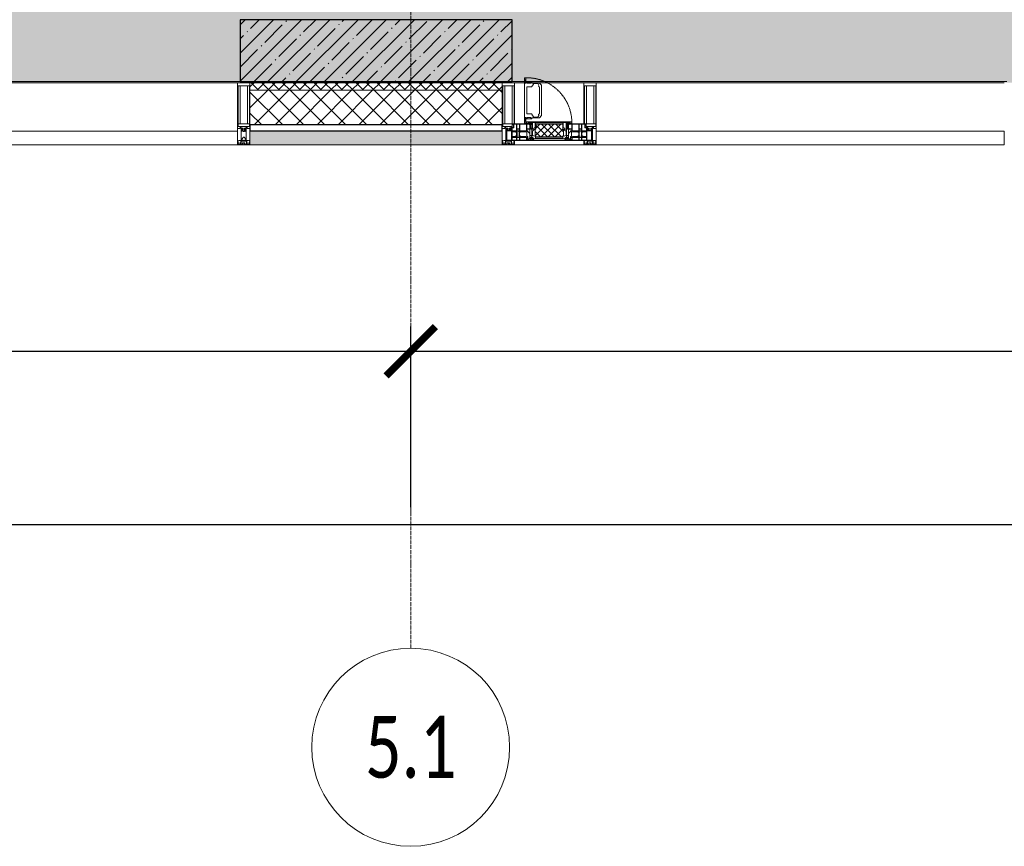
# Model space of a CAD drawing. Header units: millimetres. Extents: x -26888115 to 7466299, y -86687 to 22081.
# Tile 27 of 225: x 59537 to 63518, y -52569 to -49229. Entities that reach past the tile are written whole.
import ezdxf

# ---------------------------------------------------------------- set-up
doc = ezdxf.new("R2010")
doc.units = ezdxf.units.MM
doc.linetypes.add('-D1-02х01', pattern=[3, 2, -1])
doc.linetypes.add('-D1d1-15x02', pattern=[19, 15, -2, 0, -2])
doc.layers.get('Defpoints').update_dxf_attribs({"color": 31})
for name, color, linetype, lineweight in [('_0', 7, 'Continuous', 13), ('A-200-M_WALL', 7, 'Continuous', 5), ('A-200-M_WALL_PAT', 7, 'Continuous', 5), ('A-214-M_CURT_WALL', 7, 'Continuous', 5), ('A-215-M_CURT_PANEL', 7, 'Continuous', 5), ('A-230-M_FLOOR', 7, 'Continuous', 5), ('A-314-M_WINDOW', 7, 'Continuous', 5), ('S-280-M_COLUMN', 7, 'Continuous', 5), ('Z-060-M_DETAIL', 7, 'Continuous', 5), ('Оси', 7, 'Continuous', 5)]:
    doc.layers.add(name, color=color, linetype=linetype, lineweight=lineweight)
doc.styles.add('Calibri Light', font='Calibri light.ttf', dxfattribs={"width": 0.75, "height": 250})
doc.styles.add('fl_iso paper', font='isocpeur.ttf', dxfattribs={"width": 0.8, "oblique": 10})
doc.dimstyles.new('In tre 1_100', dxfattribs={"dimscale": 100, "dimtxt": 2.5, "dimasz": 2, "dimexe": 1, "dimexo": 0.7, "dimgap": 0.6, "dimtad": 1, "dimdec": 0, "dimrnd": 5, "dimzin": 0, "dimdsep": 46, "dimtxsty": 'fl_iso paper', "dimblk": 'ARCHTICK', "dimcen": 0, "dimdle": 1, "dimadec": 0, "dimazin": 0, "dimtfac": 1, "dimtdec": 0, "dimtofl": 0, "dimtmove": 1, "dimatfit": 3, "dimldrblk": 'DOT', "dimfxl": 40, "dimtfillclr": 256, "dimtolj": 1, "dimtzin": 0, "dimarcsym": 1})

# ---------------------------------------------------------------- blocks, each defined once
blk = doc.blocks.new('_ArchTick')
at = {"color": 0, "linetype": 'ByBlock', "lineweight": 9, "const_width": 0.15}
blk.add_lwpolyline([(-0.5, -0.5), (0.5, 0.5)], dxfattribs=at)
blk = doc.blocks.new('*D260')
at = {"layer": 'Defpoints', "color": 0, "transparency": 16777216}
for p in [(35918, -51162.7), (73118, -51162.7), (73118, -51268.8)]:
    blk.add_point(p, dxfattribs=at)
at = {"layer": 'Оси', "color": 0, "lineweight": -2, "transparency": 16777216}
for p, q in [((35918, -51232.7), (35918, -51368.8)), ((73118, -51232.7), (73118, -51368.8)), ((35818, -51268.8), (73218, -51268.8))]:
    blk.add_line(p, q, dxfattribs=at)
at = {"layer": 'Оси', "color": 0, "lineweight": -2, "transparency": 16777216, "xscale": 200, "yscale": 200, "zscale": 200, "rotation": 180}
blk.add_blockref('_ArchTick', (35918, -51268.8), dxfattribs=at)
at = {"layer": 'Оси', "color": 0, "lineweight": -2, "transparency": 16777216, "xscale": 200, "yscale": 200, "zscale": 200}
blk.add_blockref('_ArchTick', (73118, -51268.8), dxfattribs=at)
at = {"layer": 'Оси', "color": 0, "transparency": 16777216, "insert": (54518, -51083.8), "char_height": 250, "attachment_point": 5, "style": 'fl_iso paper'}
blk.add_mtext('\\A1;37200', dxfattribs=at)
blk = doc.blocks.new('_DOT')
at = {"color": 0, "linetype": 'ByBlock'}
blk.add_line((-0.5, 0), (-1, 0), dxfattribs=at)
at = {"color": 0, "linetype": 'ByBlock', "const_width": 0.5}
blk.add_lwpolyline([(-0.25, 0, 1), (0.25, 0, 1)], format="xyb", close=True, dxfattribs=at)
blk = doc.blocks.new('*D264')
at = {"layer": 'Defpoints', "color": 0, "transparency": 16777216}
for p in [(61118, -50568.8), (52718, -51268.8), (61118, -51268.8)]:
    blk.add_point(p, dxfattribs=at)
at = {"layer": 'Оси', "color": 0, "lineweight": -2, "transparency": 16777216}
for p, q in [((52718, -51198.8), (52718, -50468.8)), ((61118, -51198.8), (61118, -50468.8)), ((52618, -50568.8), (61218, -50568.8))]:
    blk.add_line(p, q, dxfattribs=at)
at = {"layer": 'Оси', "color": 0, "lineweight": -2, "transparency": 16777216, "xscale": 200, "yscale": 200, "zscale": 200, "rotation": 180}
blk.add_blockref('_ArchTick', (52718, -50568.8), dxfattribs=at)
at = {"layer": 'Оси', "color": 0, "lineweight": -2, "transparency": 16777216, "xscale": 200, "yscale": 200, "zscale": 200}
blk.add_blockref('_ArchTick', (61118, -50568.8), dxfattribs=at)
at = {"layer": 'Оси', "color": 0, "transparency": 16777216, "insert": (56918, -50383.8), "char_height": 250, "attachment_point": 5, "style": 'fl_iso paper'}
blk.add_mtext('\\A1;8400', dxfattribs=at)
blk = doc.blocks.new('*D265')
at = {"layer": 'Defpoints', "color": 0, "transparency": 16777216}
for p in [(69518, -50568.8), (61118, -51268.8), (69518, -51268.8)]:
    blk.add_point(p, dxfattribs=at)
at = {"layer": 'Оси', "color": 0, "lineweight": -2, "transparency": 16777216}
for p, q in [((61118, -51198.8), (61118, -50468.8)), ((69518, -51198.8), (69518, -50468.8)), ((61018, -50568.8), (69618, -50568.8))]:
    blk.add_line(p, q, dxfattribs=at)
at = {"layer": 'Оси', "color": 0, "lineweight": -2, "transparency": 16777216, "xscale": 200, "yscale": 200, "zscale": 200, "rotation": 180}
blk.add_blockref('_ArchTick', (61118, -50568.8), dxfattribs=at)
at = {"layer": 'Оси', "color": 0, "lineweight": -2, "transparency": 16777216, "xscale": 200, "yscale": 200, "zscale": 200}
blk.add_blockref('_ArchTick', (69518, -50568.8), dxfattribs=at)
at = {"layer": 'Оси', "color": 0, "transparency": 16777216, "insert": (65318, -50383.8), "char_height": 250, "attachment_point": 5, "style": 'fl_iso paper'}
blk.add_mtext('\\A1;8400', dxfattribs=at)
blk = doc.blocks.new('System Panel - A_PAN_Glass-4298516-50_AS_Plan_32_Пентхаус')
at = {"layer": 'A-215-M_CURT_PANEL'}
for p, q in [((825, 55), (-825, 55)), ((-825, 55), (-825, 0)), ((825, 0), (825, 55)), ((-825, 0), (825, 0))]:
    blk.add_line(p, q, dxfattribs=at)
blk = doc.blocks.new('Rectangular Mullion - R_StandardFrame_50Wx250H-3736074-50_AS_Plan_32_Пентхаус')
at = {"layer": 'A-214-M_CURT_WALL'}
blk.add_line((24240, -505), (22590, -505), dxfattribs=at)
blk = doc.blocks.new('A_PAN_Створка - 383мм-V6-50_AS_Plan_32_Пентхаус')
at = {"layer": 'A-215-M_CURT_PANEL'}
h = blk.add_hatch(dxfattribs=at)
h.set_pattern_fill('FP_7', color=256, style=0, pattern_type=2)
h.set_pattern_definition([(225, (25500, -754.981), (14.142136, -14.142136), []), (315, (25500, -754.981), (14.142136, 14.142136), [])])
h.paths.add_polyline_path([(-54.5, -31.8), (-54.9, -34.1), (-57.2, -36.4), (-57.2, -60.8), (-54.6, -63.4), (-53.6, -82.7), (54.6, -81.8), (54.6, -63.4), (57.2, -60.8), (57.2, -36.4), (54.9, -34.1), (54.5, -31.8)])
at = {"layer": 'A-314-M_WINDOW'}
for p, q in [((-67.9, -17), (-171, -17)), ((-171, -17), (-171, -57)), ((-171, -18.5), (-153.5, -18.5)), ((-153.5, -18.5), (-152, -20)), ((-152, -20), (-152, -73.5)), ((-150.5, -17), (-150.5, -29.4)), ((-132.4, -18.6), (-150.5, -18.6)), ((-150.5, -29.4), (-132.4, -29.4)), ((-150.5, -33.6), (-150.5, -68)), ((-136.3, -33.6), (-150.5, -33.6)), ((-137.2, -31), (-135.8, -35)), ((-132.5, -31), (-137.2, -31)), ((-132.1, -36.8), (-135.8, -35)), ((-132.5, -31.9), (-133.4, -33.7)), ((-133.4, -33.7), (-130.1, -35.3)), ((-132.5, -31.9), (-132.5, -31)), ((-132.4, -29.4), (-132.4, -18.6)), ((-132.1, -49), (-132.1, -36.8)), ((-131, -18.2), (-131, -29.5)), ((-120.8, -18.2), (-131, -18.2)), ((-131, -29.5), (-120.8, -29.5)), ((-131, -30.9), (-131, -33)), ((-120.8, -30.9), (-131, -30.9)), ((-129.4, -34.6), (-131, -33)), ((-130.1, -35.3), (-129.4, -34.6)), ((-130.1, -35.3), (-130.1, -50.4)), ((-122.4, -34.6), (-120.8, -33)), ((-121.7, -35.3), (-122.4, -34.6)), ((-118.4, -33.7), (-121.7, -35.3)), ((-121.7, -35.3), (-121.7, -50.4)), ((-120.8, -18.2), (-120.8, -29.5)), ((-120.8, -30.9), (-120.8, -33)), ((-119.7, -36.8), (-115.9, -35)), ((-119.7, -49), (-119.7, -36.8)), ((-119.3, -18.6), (-92.5, -18.6)), ((-119.3, -29.4), (-119.3, -18.6)), ((-92.5, -29.4), (-119.3, -29.4)), ((-119.3, -31), (-114.6, -31)), ((-119.3, -31.9), (-119.3, -31)), ((-119.3, -31.9), (-118.4, -33.7)), ((-114.6, -31), (-115.9, -35)), ((-94.1, -33.5), (-115.4, -33.5)), ((-89.9, -35.1), (-94.1, -33.5)), ((-92.5, -18.6), (-92.5, -29.4)), ((-90.8, -18.5), (-90.8, -29.4)), ((-87.3, -18.5), (-90.8, -18.5)), ((-90.8, -29.4), (-85.9, -29.4)), ((-89.9, -32.5), (-89.9, -35.1)), ((-85.9, -32.5), (-89.9, -32.5)), ((-89.9, -35.1), (-89.9, -50.9)), ((-87.3, -20.4), (-87.3, -18.5)), ((-87.3, -20.4), (-87.3, -21.9)), ((-84.8, -20.4), (-87.3, -20.4)), ((-87.3, -21.9), (-85.9, -21.9)), ((-85.9, -18.2), (-85.9, -20.4)), ((-75.9, -18.2), (-85.9, -18.2)), ((-85.9, -21.9), (-85.9, -29.4)), ((-85.9, -29.4), (-85.9, -32.5)), ((-83.4, -20.4), (-84.8, -20.4)), ((-70, -33.8), (-83.4, -20.4)), ((-78, -84), (-78, -23.5)), ((-78, -23.5), (-67.9, -23.5)), ((-78, -36.8), (-70, -36.8)), ((-78, -45.6), (-78, -36.8)), ((-75.9, -21.5), (-75.9, -18.2)), ((-75.9, -21.5), (-75.9, -23.5)), ((-74.9, -21.5), (-75.9, -21.5)), ((-75.9, -23.5), (-73, -23.5)), ((-74.9, -17.9), (-74.9, -21.5)), ((-68.9, -17.9), (-74.9, -17.9)), ((-67.2, -29.3), (-73, -23.5)), ((-61.4, -23.5), (-70, -32.1)), ((-70, -32.1), (-70, -62.5)), ((-70, -36.8), (-70, -33.8)), ((-68.9, -21.5), (-68.9, -17.9)), ((-67.9, -21.5), (-68.9, -21.5)), ((67.9, -17), (-67.9, -17)), ((-61.4, -23.5), (-67.9, -17)), ((-67.9, -17), (-67.9, -23.5)), ((-67.9, -17), (67.9, -17)), ((-67.9, -21.5), (-67.9, -23.5)), ((-67.9, -23.5), (-64.6, -26.8)), ((-67.9, -23.5), (-64.6, -26.8)), ((-64.6, -26.8), (-67.2, -29.3)), ((-64.6, -26.8), (-61.4, -23.5)), ((61.4, -23.5), (-61.4, -23.5)), ((67.9, -17), (61.4, -23.5)), ((70, -32.1), (61.4, -23.5)), ((61.4, -23.5), (64.6, -26.8)), ((67.9, -23.5), (64.6, -26.8)), ((64.6, -26.8), (67.9, -23.5)), ((64.6, -26.8), (67.2, -29.3)), ((67.2, -29.3), (73, -23.5)), ((67.9, -23.5), (67.9, -17)), ((171, -17), (67.9, -17)), ((67.9, -21.5), (67.9, -23.5)), ((67.9, -21.5), (68.9, -21.5)), ((67.9, -23.5), (78, -23.5)), ((68.9, -17.9), (74.9, -17.9)), ((68.9, -21.5), (68.9, -17.9)), ((70, -33.8), (83.4, -20.4)), ((70, -62.5), (70, -32.1)), ((70, -36.8), (70, -33.8)), ((78, -36.8), (70, -36.8)), ((75.9, -23.5), (73, -23.5)), ((74.9, -17.9), (74.9, -21.5)), ((74.9, -21.5), (75.9, -21.5)), ((75.9, -18.2), (85.9, -18.2)), ((75.9, -21.5), (75.9, -18.2)), ((75.9, -21.5), (75.9, -23.5)), ((78, -23.5), (78, -84)), ((78, -45.6), (78, -36.8)), ((83.4, -20.4), (84.8, -20.4)), ((84.8, -20.4), (87.3, -20.4)), ((85.9, -18.2), (85.9, -20.4)), ((85.9, -21.9), (85.9, -29.4)), ((87.3, -21.9), (85.9, -21.9)), ((85.9, -29.4), (85.9, -32.5)), ((90.8, -29.4), (85.9, -29.4)), ((85.9, -32.5), (89.9, -32.5)), ((87.3, -18.5), (90.8, -18.5)), ((87.3, -20.4), (87.3, -18.5)), ((87.3, -20.4), (87.3, -21.9)), ((89.9, -32.5), (89.9, -35.1)), ((89.9, -35.1), (94.1, -33.5)), ((89.9, -35.1), (89.9, -50.9)), ((90.8, -18.5), (90.8, -29.4)), ((92.5, -18.6), (92.5, -29.4)), ((119.3, -18.6), (92.5, -18.6)), ((92.5, -29.4), (119.3, -29.4)), ((94.1, -33.5), (115.4, -33.5)), ((114.6, -31), (115.9, -35)), ((119.3, -31), (114.6, -31)), ((119.7, -36.8), (115.9, -35)), ((119.3, -31.9), (118.4, -33.7)), ((118.4, -33.7), (121.7, -35.3)), ((119.3, -29.4), (119.3, -18.6)), ((119.3, -31.9), (119.3, -31)), ((119.7, -49), (119.7, -36.8)), ((120.8, -18.2), (120.8, -29.5)), ((120.8, -18.2), (131, -18.2)), ((131, -29.5), (120.8, -29.5)), ((120.8, -30.9), (120.8, -33)), ((120.8, -30.9), (131, -30.9)), ((122.4, -34.6), (120.8, -33)), ((121.7, -35.3), (122.4, -34.6)), ((121.7, -35.3), (121.7, -50.4)), ((129.4, -34.6), (131, -33)), ((130.1, -35.3), (129.4, -34.6)), ((133.4, -33.7), (130.1, -35.3)), ((130.1, -35.3), (130.1, -50.4)), ((131, -18.2), (131, -29.5)), ((131, -30.9), (131, -33)), ((132.1, -36.8), (135.8, -35)), ((132.1, -49), (132.1, -36.8)), ((132.4, -18.6), (150.5, -18.6)), ((132.4, -29.4), (132.4, -18.6)), ((150.5, -29.4), (132.4, -29.4)), ((132.5, -31), (137.2, -31)), ((132.5, -31.9), (132.5, -31)), ((132.5, -31.9), (133.4, -33.7)), ((137.2, -31), (135.8, -35)), ((136.3, -33.6), (150.5, -33.6)), ((150.5, -17), (150.5, -29.4)), ((150.5, -33.6), (150.5, -68)), ((153.5, -18.5), (152, -20)), ((152, -20), (152, -73.5)), ((171, -18.5), (153.5, -18.5)), ((171, -57), (171, -17)), ((-171, -55.5), (-152, -55.5)), ((-171, -57), (-156, -57)), ((-153, -60), (-153, -73.5)), ((-153, -73.5), (-150, -73.5)), ((-136.4, -52.4), (-150.5, -52.4)), ((-150.5, -56.6), (-132.4, -56.6)), ((-150.5, -68), (-143.5, -68)), ((-150.5, -69.5), (-150.5, -73.5)), ((-145, -69.5), (-150.5, -69.5)), ((-150, -73.5), (-150, -84)), ((-145, -69.5), (-145, -79.5)), ((-143.5, -68), (-143.5, -81)), ((-137.2, -54.8), (-135.8, -50.8)), ((-132.5, -54.8), (-137.2, -54.8)), ((-132.1, -49), (-135.8, -50.8)), ((-133.4, -52), (-130.1, -50.4)), ((-132.5, -53.8), (-133.4, -52)), ((-132.5, -53.8), (-132.5, -54.8)), ((-132.4, -56.6), (-132.4, -82.5)), ((-129.4, -51.1), (-131, -52.7)), ((-131, -55.1), (-131, -52.7)), ((-120.8, -55.1), (-131, -55.1)), ((-131, -56.5), (-131, -62.6)), ((-131, -56.5), (-120.8, -56.5)), ((-120.8, -62.6), (-131, -62.6)), ((-131, -64.6), (-120.8, -64.6)), ((-131, -82.5), (-131, -64.6)), ((-130.1, -50.4), (-129.4, -51.1)), ((-121.7, -50.4), (-122.4, -51.1)), ((-122.4, -51.1), (-120.8, -52.7)), ((-118.4, -52), (-121.7, -50.4)), ((-120.8, -55.1), (-120.8, -52.7)), ((-120.8, -56.5), (-120.8, -62.6)), ((-120.8, -82.5), (-120.8, -64.6)), ((-119.7, -49), (-115.9, -50.8)), ((-119.3, -53.8), (-118.4, -52)), ((-119.3, -53.8), (-119.3, -54.8)), ((-119.3, -54.8), (-114.6, -54.8)), ((-119.3, -56.6), (-119.3, -82.5)), ((-92.5, -56.6), (-119.3, -56.6)), ((-114.6, -54.8), (-115.9, -50.8)), ((-94.1, -52.5), (-115.3, -52.5)), ((-89.9, -50.9), (-94.1, -52.5)), ((-92.5, -56.6), (-92.5, -82.5)), ((-90.8, -56.6), (-85.9, -56.6)), ((-90.8, -62.7), (-90.8, -56.6)), ((-80.4, -62.7), (-90.8, -62.7)), ((-90.8, -64.6), (-90.8, -82.5)), ((-80.1, -64.6), (-90.8, -64.6)), ((-89.9, -52.2), (-89.9, -50.9)), ((-89.9, -52.2), (-88.6, -53.5)), ((-85.9, -53.5), (-88.6, -53.5)), ((-85.9, -53.5), (-78, -45.6)), ((-85.9, -56.6), (-85.9, -53.5)), ((-80.4, -61.1), (-80.4, -62.7)), ((-78, -61.1), (-80.4, -61.1)), ((-80.1, -66.1), (-80.1, -64.6)), ((-78, -66.1), (-80.1, -66.1)), ((-78, -66.1), (-78, -61.1)), ((-70, -62.5), (-73.9, -62.5)), ((-73.9, -62.5), (-73.9, -87.5)), ((73.9, -62.5), (70, -62.5)), ((73.9, -87.5), (73.9, -62.5)), ((85.9, -53.5), (78, -45.6)), ((78, -61.1), (80.4, -61.1)), ((78, -66.1), (78, -61.1)), ((78, -66.1), (80.1, -66.1)), ((80.1, -64.6), (90.8, -64.6)), ((80.1, -66.1), (80.1, -64.6)), ((80.4, -61.1), (80.4, -62.7)), ((80.4, -62.7), (90.8, -62.7)), ((85.9, -53.5), (88.6, -53.5)), ((85.9, -56.6), (85.9, -53.5)), ((90.8, -56.6), (85.9, -56.6)), ((89.9, -52.2), (88.6, -53.5)), ((89.9, -50.9), (94.1, -52.5)), ((89.9, -52.2), (89.9, -50.9)), ((90.8, -62.7), (90.8, -56.6)), ((90.8, -64.6), (90.8, -82.5)), ((92.5, -56.6), (119.3, -56.6)), ((92.5, -56.6), (92.5, -82.5)), ((94.1, -52.5), (115.3, -52.5)), ((114.6, -54.8), (115.9, -50.8)), ((119.3, -54.8), (114.6, -54.8)), ((119.7, -49), (115.9, -50.8)), ((118.4, -52), (121.7, -50.4)), ((119.3, -53.8), (118.4, -52)), ((119.3, -53.8), (119.3, -54.8)), ((119.3, -56.6), (119.3, -82.5)), ((122.4, -51.1), (120.8, -52.7)), ((120.8, -55.1), (120.8, -52.7)), ((120.8, -55.1), (131, -55.1)), ((120.8, -56.5), (120.8, -62.6)), ((131, -56.5), (120.8, -56.5)), ((120.8, -62.6), (131, -62.6)), ((120.8, -82.5), (120.8, -64.6)), ((131, -64.6), (120.8, -64.6)), ((121.7, -50.4), (122.4, -51.1)), ((130.1, -50.4), (129.4, -51.1)), ((129.4, -51.1), (131, -52.7)), ((133.4, -52), (130.1, -50.4)), ((131, -55.1), (131, -52.7)), ((131, -56.5), (131, -62.6)), ((131, -82.5), (131, -64.6)), ((132.1, -49), (135.8, -50.8)), ((150.5, -56.6), (132.4, -56.6)), ((132.4, -56.6), (132.4, -82.5)), ((132.5, -53.8), (133.4, -52)), ((132.5, -53.8), (132.5, -54.8)), ((132.5, -54.8), (137.2, -54.8)), ((137.2, -54.8), (135.8, -50.8)), ((136.4, -52.4), (150.5, -52.4)), ((143.5, -68), (143.5, -81)), ((150.5, -68), (143.5, -68)), ((145, -69.5), (150.5, -69.5)), ((145, -69.5), (145, -79.5)), ((150, -84), (150, -73.5)), ((150, -73.5), (153, -73.5)), ((150.5, -69.5), (150.5, -73.5)), ((171, -55.5), (152, -55.5)), ((153, -73.5), (153, -60)), ((156, -57), (171, -57)), ((-150, -84), (-78, -84)), ((-148.5, -81), (-148.5, -82.5)), ((-143.5, -81), (-148.5, -81)), ((-148.5, -82.5), (-132.4, -82.5)), ((-131, -82.5), (-120.8, -82.5)), ((-119.3, -82.5), (-92.5, -82.5)), ((-73.9, -87.5), (-91.5, -87.5)), ((-91.5, -87.5), (-91.5, -92)), ((-91.5, -92), (91.5, -92)), ((-90.8, -82.5), (-79.5, -82.5)), ((-78, -84), (-85, -84)), ((-85, -84), (-85, -87.5)), ((-85, -87.5), (-78, -87.5)), ((-79.5, -80.6), (-78, -80.6)), ((-79.5, -82.5), (-79.5, -80.6)), ((-78, -87.5), (-78, -84)), ((-78, -84), (-73.9, -84)), ((73.9, -84), (78, -84)), ((91.5, -87.5), (73.9, -87.5)), ((79.5, -80.6), (78, -80.6)), ((78, -87.5), (78, -84)), ((78, -84), (85, -84)), ((78, -84), (150, -84)), ((85, -87.5), (78, -87.5)), ((79.5, -82.5), (79.5, -80.6)), ((90.8, -82.5), (79.5, -82.5)), ((85, -84), (85, -87.5)), ((91.5, -92), (91.5, -87.5)), ((119.3, -82.5), (92.5, -82.5)), ((131, -82.5), (120.8, -82.5)), ((148.5, -82.5), (132.4, -82.5)), ((143.5, -81), (148.5, -81)), ((148.5, -81), (148.5, -82.5))]:
    blk.add_line(p, q, dxfattribs=at)
for centre, start, end in [((-156, -60), 0, 90), ((156, -60), 90, 180)]:
    blk.add_arc(centre, 3, start, end, dxfattribs=at)
at = {"layer": 'A-314-M_WINDOW', "linetype": '-D1-02х01'}
blk.add_arc((91.4, -87.5), 183, 181.4091, 271.1445, dxfattribs=at)
at = {"layer": 'Z-060-M_DETAIL'}
for p, q in [((-70, -32.1), (-61.4, -23.5)), ((-70, -62.5), (-70, -32.1)), ((-67.8, -38.3), (-65.7, -37.4)), ((-67.8, -55.7), (-67.8, -38.3)), ((-65.7, -37.4), (-60.8, -34.7)), ((61.4, -23.5), (-61.4, -23.5)), ((-60.8, -34.7), (-57.3, -35.9)), ((-55.2, -33.8), (-57.3, -35.9)), ((-54.9, -34.1), (-57.2, -36.4)), ((-57.2, -36.4), (-57.2, -60.8)), ((-55.2, -33.8), (-54.8, -31.5)), ((-54.9, -25.8), (-53.9, -24.8)), ((-54.9, -29.5), (-54.9, -25.8)), ((-53.9, -30.5), (-54.9, -29.5)), ((-54.5, -31.8), (-54.9, -34.1)), ((0, -31.5), (-54.8, -31.5)), ((54.5, -31.8), (-54.5, -31.8)), ((-53.9, -24.8), (53.9, -24.8)), ((53.9, -30.5), (-53.9, -30.5)), ((0, -31.5), (54.8, -31.5)), ((54.9, -25.8), (53.9, -24.8)), ((53.9, -30.5), (54.9, -29.5)), ((54.9, -34.1), (54.5, -31.8)), ((55.2, -33.8), (54.8, -31.5)), ((54.9, -29.5), (54.9, -25.8)), ((57.2, -36.4), (54.9, -34.1)), ((55.2, -33.8), (57.3, -35.9)), ((57.2, -60.8), (57.2, -36.4)), ((60.8, -34.7), (57.3, -35.9)), ((65.7, -37.4), (60.8, -34.7)), ((70, -32.1), (61.4, -23.5)), ((67.8, -38.3), (65.7, -37.4)), ((67.8, -55.7), (67.8, -38.3)), ((70, -62.5), (70, -32.1)), ((-73.9, -62.5), (-70, -62.5)), ((-73.9, -87.5), (-73.9, -62.5)), ((-69.4, -66.5), (-73.9, -66.5)), ((-69.4, -81.5), (-69.4, -66.5)), ((-61.7, -62.5), (-67.9, -62.5)), ((-67.9, -62.5), (-67.9, -89.3)), ((-66, -56.5), (-67.8, -55.7)), ((-66, -56.5), (-62, -59.1)), ((-62, -59.1), (-60.7, -61)), ((-61.7, -64.9), (-61.7, -62.5)), ((-60.1, -67.7), (-61.7, -64.9)), ((-60.7, -61), (-57.4, -61)), ((-56.4, -67.7), (-60.1, -67.7)), ((-57.4, -61), (-54.9, -63.5)), ((-57.2, -60.8), (-54.6, -63.4)), ((-56.4, -89.4), (-56.4, -67.7)), ((-54.9, -63.5), (-54.9, -81.9)), ((-54.6, -63.4), (-54.6, -81.8)), ((54.6, -63.4), (57.2, -60.8)), ((54.6, -81.8), (54.6, -63.4)), ((57.4, -61), (54.9, -63.5)), ((54.9, -63.5), (54.9, -81.9)), ((56.4, -67.7), (60.1, -67.7)), ((56.4, -89.4), (56.4, -67.7)), ((60.7, -61), (57.4, -61)), ((60.1, -67.7), (61.7, -64.9)), ((62, -59.1), (60.7, -61)), ((61.7, -62.5), (67.9, -62.5)), ((61.7, -64.9), (61.7, -62.5)), ((66, -56.5), (62, -59.1)), ((66, -56.5), (67.8, -55.7)), ((67.9, -62.5), (67.9, -89.3)), ((69.4, -66.5), (73.9, -66.5)), ((69.4, -81.5), (69.4, -66.5)), ((73.9, -62.5), (70, -62.5)), ((73.9, -87.5), (73.9, -62.5)), ((-91.5, -87.5), (-73.9, -87.5)), ((-91.5, -92), (-91.5, -87.5)), ((-91.5, -92), (91.5, -92)), ((-83.4, -90.3), (-83.4, -87.5)), ((-83.4, -90.3), (-69.4, -90.3)), ((-73.9, -81.5), (-69.4, -81.5)), ((-69.4, -85.5), (-73.9, -85.5)), ((-69.4, -90.3), (-69.4, -85.5)), ((-67.9, -89.3), (-66.9, -90.3)), ((-66.9, -90.3), (-57.4, -90.3)), ((-57.4, -90.3), (-56.4, -89.4)), ((-54.9, -81.9), (-53.8, -83)), ((-54.9, -85.6), (-53.9, -84.6)), ((-54.9, -89.3), (-54.9, -85.6)), ((-53.9, -90.3), (-54.9, -89.3)), ((-54.6, -81.8), (-53.6, -82.7)), ((-53.9, -84.6), (53.9, -84.6)), ((53.9, -90.3), (-53.9, -90.3)), ((53.8, -83), (-53.8, -83)), ((-53.6, -82.7), (53.6, -82.7)), ((53.6, -82.7), (54.6, -81.8)), ((54.9, -81.9), (53.8, -83)), ((54.9, -85.6), (53.9, -84.6)), ((53.9, -90.3), (54.9, -89.3)), ((54.9, -89.3), (54.9, -85.6)), ((57.4, -90.3), (56.4, -89.4)), ((66.9, -90.3), (57.4, -90.3)), ((67.9, -89.3), (66.9, -90.3)), ((73.9, -81.5), (69.4, -81.5)), ((69.4, -85.5), (73.9, -85.5)), ((69.4, -90.3), (69.4, -85.5)), ((83.4, -90.3), (69.4, -90.3)), ((91.5, -87.5), (73.9, -87.5)), ((83.4, -90.3), (83.4, -87.5)), ((91.5, -92), (91.5, -87.5))]:
    blk.add_line(p, q, dxfattribs=at)
at = {"layer": 'Z-060-M_DETAIL', "color": 9, "true_color": 0xc8c8c8}
for p, q in [((39.7, -109), (31.1, -117.6)), ((31.1, -117.6), (31.1, -240.4)), ((70.1, -109), (39.7, -109)), ((45, -113.3), (42.3, -118.2)), ((42.3, -118.2), (43.5, -121.7)), ((45.9, -111.2), (45, -113.3)), ((63.3, -111.2), (45.9, -111.2)), ((64.1, -113), (63.3, -111.2)), ((64.1, -113), (66.7, -117)), ((66.7, -117), (68.6, -118.3)), ((68.6, -118.3), (68.6, -121.6)), ((70.1, -105.1), (70.1, -109)), ((95.1, -105.1), (70.1, -105.1)), ((74.1, -109.6), (74.1, -105.1)), ((89.1, -109.6), (74.1, -109.6)), ((89.1, -105.1), (89.1, -109.6)), ((93.1, -109.6), (93.1, -105.1)), ((97.9, -109.6), (93.1, -109.6)), ((95.1, -87.5), (95.1, -105.1)), ((99.6, -87.5), (95.1, -87.5)), ((97.9, -95.6), (95.1, -95.6)), ((97.9, -95.6), (97.9, -109.6)), ((99.6, -270.5), (99.6, -87.5)), ((41.4, -123.8), (39.1, -124.2)), ((39.1, -179), (39.1, -124.2)), ((41.4, -123.8), (43.5, -121.7)), ((68.6, -121.6), (71.1, -124.1)), ((71.1, -124.1), (89.5, -124.1)), ((89.5, -124.1), (90.6, -125.2)), ((90.6, -125.2), (90.6, -232.8)), ((39.1, -179), (39.1, -233.8)), ((41.4, -234.2), (39.1, -233.8)), ((41.4, -234.2), (43.5, -236.3)), ((42.3, -239.8), (43.5, -236.3)), ((68.6, -236.4), (71.1, -233.9)), ((68.6, -239.7), (68.6, -236.4)), ((71.1, -233.9), (89.5, -233.9)), ((89.5, -233.9), (90.6, -232.8)), ((39.7, -249), (31.1, -240.4)), ((70.1, -249), (39.7, -249)), ((45, -244.7), (42.3, -239.8)), ((45.9, -246.8), (45, -244.7)), ((63.3, -246.8), (45.9, -246.8)), ((64.1, -245), (63.3, -246.8)), ((64.1, -245), (66.7, -241)), ((66.7, -241), (68.6, -239.7)), ((70.1, -252.9), (70.1, -249)), ((95.1, -252.9), (70.1, -252.9)), ((74.1, -248.4), (74.1, -252.9)), ((89.1, -248.4), (74.1, -248.4)), ((89.1, -252.9), (89.1, -248.4)), ((93.1, -248.4), (93.1, -252.9)), ((97.9, -248.4), (93.1, -248.4)), ((95.1, -270.5), (95.1, -252.9)), ((97.9, -262.4), (95.1, -262.4)), ((99.6, -270.5), (95.1, -270.5)), ((97.9, -262.4), (97.9, -248.4))]:
    blk.add_line(p, q, dxfattribs=at)
blk = doc.blocks.new('Rectangular Mullion - 50Wx250H-V12-50_AS_Plan_32_Пентхаус')
at = {"layer": 'Z-060-M_DETAIL'}
for p, q in [((-25, 65.2), (-25, 250)), ((-25, 250), (0, 250)), ((25, 250), (0, 250)), ((25, 84), (25, 250)), ((-23, 237.3), (0, 237.3)), ((-23, 237.3), (-23, 73.6)), ((-14.9, 84), (-14.9, 237.3)), ((23, 237.3), (0, 237.3)), ((14.9, 84), (14.9, 237.3)), ((23, 237.3), (23, 84)), ((0, 84), (-23, 84)), ((0, 84), (15, 84)), ((-14, 65.2), (-25, 65.2)), ((-0.5, 73.6), (-23, 73.6)), ((-14, 71.3), (-14, 65.2)), ((-10, 71.3), (-14, 71.3)), ((-10, 53), (-10, 71.3)), ((-8.7, 53), (-10, 53)), ((-10, 53), (-10, 17)), ((-8.7, 53), (-7, 54.7)), ((-7, 65.2), (-5.9, 67.3)), ((-7, 65.2), (-7, 54.7)), ((-4.1, 67.3), (-5.9, 67.3)), ((-4.1, 67.3), (-2.9, 65.1)), ((-2.9, 65.1), (-2.9, 57)), ((0.5, 73.6), (15, 73.6)), ((4.1, 67.3), (2.9, 65.1)), ((2.9, 65.1), (2.9, 57)), ((4.1, 67.3), (5.9, 67.3)), ((7, 65.2), (5.9, 67.3)), ((7, 65.2), (7, 57)), ((10, 71.3), (12, 71.3)), ((10, 57.4), (10, 71.3)), ((-23.8, 14.6), (-25, 14.2)), ((-25, 0), (-25, 14.2)), ((-22.3, 17), (-23.8, 17)), ((-23.8, 17), (-23.8, 14.6)), ((-22.5, 10.6), (-23.8, 14.6)), ((-22.5, 10.6), (-23.7, 9.9)), ((-23.7, 1.3), (-23.7, 9.9)), ((-23.7, 1.3), (-11.8, 1.3)), ((-23.2, 10.2), (-22.5, 8)), ((-22.5, 8), (-22.5, 4.5)), ((-21.3, 4.5), (-22.5, 4.5)), ((-22.3, 17), (-22.3, 16)), ((-22.3, 16), (-21.3, 16)), ((-19, 17.6), (-21.3, 16)), ((-21.3, 4.5), (-21.3, 6.5)), ((-21.3, 6.5), (-14.2, 6.5)), ((-18.4, 16.6), (-19, 17.6)), ((-7.4, 16.6), (-18.4, 16.6)), ((-14.2, 6.5), (-14.2, 4.5)), ((-13.2, 4.5), (-14.2, 4.5)), ((-13.2, 4.5), (-12.2, 7.2)), ((-12.7, 7.6), (-11.3, 11.4)), ((-12.7, 7.6), (-11.8, 6.9)), ((-12.2, 9), (-12.2, 14.8)), ((-12.2, 14.8), (0, 14.8)), ((-11.8, 1.3), (-11.8, 6.9)), ((-10.5, 11.2), (-11.3, 11.4)), ((-10.5, 1.5), (-10.5, 11.2)), ((-4.8, 1.5), (-10.5, 1.5)), ((-10, 17), (-7.5, 17)), ((-8.5, 23), (-6, 25.5)), ((-8.5, 18.5), (-8.5, 23)), ((-7.5, 18.5), (-8.5, 18.5)), ((-7.5, 17), (-7.5, 18.5)), ((-7.4, 18), (-7.4, 16.6)), ((-6, 18), (-7.4, 18)), ((0, 8), (-4.8, 8)), ((-4.8, 1.5), (-4.8, 8)), ((-2.6, 16.8), (0, 16.8)), ((2.6, 16.8), (0, 16.8)), ((0, 14.8), (0, 16.8)), ((0, 14.8), (0, 16.8)), ((12.2, 14.8), (0, 14.8)), ((0, 0), (0, 8)), ((0, 8), (4.8, 8)), ((0, 0), (0, 8)), ((4.8, 1.5), (4.8, 8)), ((4.8, 1.5), (10.5, 1.5)), ((7.4, 16.6), (18.4, 16.6)), ((10.5, 11.2), (11.3, 11.4)), ((10.5, 1.5), (10.5, 11.2)), ((12.7, 7.6), (11.3, 11.4)), ((12.7, 7.6), (11.8, 6.9)), ((11.8, 1.3), (11.8, 6.9)), ((23.7, 1.3), (11.8, 1.3)), ((12.2, 9), (12.2, 14.8)), ((13.2, 4.5), (12.2, 7.2)), ((13.2, 4.5), (14.2, 4.5)), ((21.3, 6.5), (14.2, 6.5)), ((14.2, 6.5), (14.2, 4.5)), ((19.9, 17), (21.3, 16)), ((22.3, 16), (21.3, 16)), ((21.3, 4.5), (21.3, 6.5)), ((21.3, 4.5), (22.5, 4.5)), ((22.3, 17), (22.3, 16)), ((22.5, 10.6), (23.8, 14.6)), ((22.5, 10.6), (23.7, 9.9)), ((23.2, 10.2), (22.5, 8)), ((22.5, 8), (22.5, 4.5)), ((23.7, 1.3), (23.7, 9.9)), ((23.8, 17), (23.8, 14.6)), ((23.8, 14.6), (25, 14.2)), ((25, 0), (25, 14.2)), ((-25, 0), (0, 0)), ((25, 0), (0, 0))]:
    blk.add_line(p, q, dxfattribs=at)
for centre, start, end in [((-0.5, 73.1), 360, 90), ((0.5, 73.1), 90, 180)]:
    blk.add_arc(centre, 0.5, start, end, dxfattribs=at)
blk = doc.blocks.new('Rectangular Mullion - R_StandardFrame_50Wx250H-4298508-50_AS_Plan_32_Пентхаус')
at = {"layer": 'A-214-M_CURT_WALL', "lineweight": 9}
for p, q in [((-25, -250), (-25, 0)), ((-25, 0), (25, 0)), ((25, 0), (25, -17)), ((25, -84), (25, -250)), ((25, -250), (-25, -250))]:
    blk.add_line(p, q, dxfattribs=at)
blk = doc.blocks.new('Rectangular Mullion - 50Wx250H-V10-50_AS_Plan_32_Пентхаус')
at = {"layer": 'Z-060-M_DETAIL'}
for p, q in [((-25, 84), (-25, 250)), ((-25, 250), (0, 250)), ((25, 250), (0, 250)), ((25, 65.2), (25, 250)), ((-23, 237.3), (0, 237.3)), ((-23, 237.3), (-23, 84)), ((-14.9, 84), (-14.9, 237.3)), ((23, 237.3), (0, 237.3)), ((14.9, 84), (14.9, 237.3)), ((23, 237.3), (23, 73.6)), ((0, 84), (-15, 84)), ((0, 84), (23, 84)), ((-0.5, 73.6), (-15, 73.6)), ((-10, 71.3), (-12, 71.3)), ((-10, 57.4), (-10, 71.3)), ((-7, 65.2), (-5.9, 67.3)), ((-7, 65.2), (-7, 57)), ((-4.1, 67.3), (-5.9, 67.3)), ((-4.1, 67.3), (-2.9, 65.1)), ((-2.9, 65.1), (-2.9, 57)), ((0.5, 73.6), (23, 73.6)), ((4.1, 67.3), (2.9, 65.1)), ((2.9, 65.1), (2.9, 57)), ((4.1, 67.3), (5.9, 67.3)), ((7, 65.2), (5.9, 67.3)), ((7, 65.2), (7, 54.7)), ((8.7, 53), (7, 54.7)), ((8.7, 53), (10, 53)), ((10, 71.3), (14, 71.3)), ((10, 53), (10, 71.3)), ((10, 53), (10, 17)), ((14, 71.3), (14, 65.2)), ((14, 65.2), (25, 65.2)), ((-23.8, 14.6), (-25, 14.2)), ((-25, 0), (-25, 14.2)), ((-23.8, 17), (-23.8, 14.6)), ((-22.5, 10.6), (-23.8, 14.6)), ((-22.5, 10.6), (-23.7, 9.9)), ((-23.7, 1.3), (-23.7, 9.9)), ((-23.7, 1.3), (-11.8, 1.3)), ((-23.2, 10.2), (-22.5, 8)), ((-22.5, 8), (-22.5, 4.5)), ((-21.3, 4.5), (-22.5, 4.5)), ((-22.3, 17), (-22.3, 16)), ((-22.3, 16), (-21.3, 16)), ((-19.9, 17), (-21.3, 16)), ((-21.3, 4.5), (-21.3, 6.5)), ((-21.3, 6.5), (-14.2, 6.5)), ((-7.4, 16.6), (-18.4, 16.6)), ((-14.2, 6.5), (-14.2, 4.5)), ((-13.2, 4.5), (-14.2, 4.5)), ((-13.2, 4.5), (-12.2, 7.2)), ((-12.7, 7.6), (-11.3, 11.4)), ((-12.7, 7.6), (-11.8, 6.9)), ((-12.2, 9), (-12.2, 14.8)), ((-12.2, 14.8), (0, 14.8)), ((-11.8, 1.3), (-11.8, 6.9)), ((-10.5, 11.2), (-11.3, 11.4)), ((-10.5, 1.5), (-10.5, 11.2)), ((-4.8, 1.5), (-10.5, 1.5)), ((0, 8), (-4.8, 8)), ((-4.8, 1.5), (-4.8, 8)), ((-2.6, 16.8), (0, 16.8)), ((2.6, 16.8), (0, 16.8)), ((0, 14.8), (0, 16.8)), ((0, 14.8), (0, 16.8)), ((12.2, 14.8), (0, 14.8)), ((0, 0), (0, 8)), ((0, 8), (4.8, 8)), ((0, 0), (0, 8)), ((4.8, 1.5), (4.8, 8)), ((4.8, 1.5), (10.5, 1.5)), ((8.5, 23), (6, 25.5)), ((6, 18), (7.4, 18)), ((7.4, 18), (7.4, 16.6)), ((7.4, 16.6), (18.4, 16.6)), ((7.5, 18.5), (8.5, 18.5)), ((7.5, 17), (7.5, 18.5)), ((10, 17), (7.5, 17)), ((8.5, 18.5), (8.5, 23)), ((10.5, 11.2), (11.3, 11.4)), ((10.5, 1.5), (10.5, 11.2)), ((12.7, 7.6), (11.3, 11.4)), ((12.7, 7.6), (11.8, 6.9)), ((11.8, 1.3), (11.8, 6.9)), ((23.7, 1.3), (11.8, 1.3)), ((12.2, 9), (12.2, 14.8)), ((13.2, 4.5), (12.2, 7.2)), ((13.2, 4.5), (14.2, 4.5)), ((21.3, 6.5), (14.2, 6.5)), ((14.2, 6.5), (14.2, 4.5)), ((18.4, 16.6), (19, 17.6)), ((19, 17.6), (21.3, 16)), ((22.3, 16), (21.3, 16)), ((21.3, 4.5), (21.3, 6.5)), ((21.3, 4.5), (22.5, 4.5)), ((22.3, 17), (22.3, 16)), ((22.3, 17), (23.8, 17)), ((22.5, 10.6), (23.8, 14.6)), ((22.5, 10.6), (23.7, 9.9)), ((23.2, 10.2), (22.5, 8)), ((22.5, 8), (22.5, 4.5)), ((23.7, 1.3), (23.7, 9.9)), ((23.8, 17), (23.8, 14.6)), ((23.8, 14.6), (25, 14.2)), ((25, 0), (25, 14.2)), ((-25, 0), (0, 0)), ((25, 0), (0, 0))]:
    blk.add_line(p, q, dxfattribs=at)
for centre, start, end in [((-0.5, 73.1), 360, 90), ((0.5, 73.1), 90, 180)]:
    blk.add_arc(centre, 0.5, start, end, dxfattribs=at)
blk = doc.blocks.new('Rectangular Mullion - R_StandardFrame_50Wx250H-V11-50_AS_Plan_32_Пентхаус')
at = {"layer": 'A-214-M_CURT_WALL', "lineweight": 9}
for p, q in [((-25, -17), (-25, 0)), ((-25, 0), (25, 0)), ((25, 0), (25, -250)), ((-25, -250), (-25, -84)), ((25, -250), (-25, -250))]:
    blk.add_line(p, q, dxfattribs=at)
blk = doc.blocks.new('Rectangular Mullion - R_StandardFrame_50Wx250H-3725450-50_AS_Plan_32_Пентхаус')
at = {"layer": 'A-214-M_CURT_WALL'}
for p, q in [((22260, -505), (22300.4, -505)), ((22329.9, -505), (22540, -505)), ((22260, -755), (22540, -755))]:
    blk.add_line(p, q, dxfattribs=at)
blk = doc.blocks.new('Rectangular Mullion - 50Wx250H-V4-50_AS_Plan_32_Пентхаус')
at = {"layer": 'Z-060-M_DETAIL'}
for p, q in [((-25, 65.2), (-25, 250)), ((-25, 250), (0, 250)), ((25, 250), (0, 250)), ((25, 65.2), (25, 250)), ((-23, 237.3), (0, 237.3)), ((-23, 237.3), (-23, 73.6)), ((-14.9, 84), (-14.9, 237.3)), ((23, 237.3), (0, 237.3)), ((14.9, 84), (14.9, 237.3)), ((23, 237.3), (23, 73.6)), ((0, 84), (-23, 84)), ((0, 84), (23, 84)), ((-14, 65.2), (-25, 65.2)), ((-0.5, 73.6), (-23, 73.6)), ((-14, 71.3), (-14, 65.2)), ((-10, 71.3), (-14, 71.3)), ((-10, 53), (-10, 71.3)), ((-8.7, 53), (-10, 53)), ((-10, 53), (-10, 17)), ((-8.7, 53), (-7, 54.7)), ((-7, 65.2), (-5.9, 67.3)), ((-7, 65.2), (-7, 54.7)), ((-4.1, 67.3), (-5.9, 67.3)), ((-4.1, 67.3), (-2.9, 65.1)), ((-2.9, 65.1), (-2.9, 54.6)), ((-1.3, 53), (-2.9, 54.6)), ((0, 53), (-1.3, 53)), ((0, 53), (1.3, 53)), ((0.5, 73.6), (23, 73.6)), ((1.3, 53), (2.9, 54.6)), ((4.1, 67.3), (2.9, 65.1)), ((2.9, 65.1), (2.9, 54.6)), ((4.1, 67.3), (5.9, 67.3)), ((7, 65.2), (5.9, 67.3)), ((7, 65.2), (7, 54.7)), ((8.7, 53), (7, 54.7)), ((8.7, 53), (10, 53)), ((10, 71.3), (14, 71.3)), ((10, 53), (10, 71.3)), ((10, 53), (10, 17)), ((14, 71.3), (14, 65.2)), ((14, 65.2), (25, 65.2)), ((-23.8, 14.6), (-25, 14.2)), ((-25, 0), (-25, 14.2)), ((-22.3, 17), (-23.8, 17)), ((-23.8, 17), (-23.8, 14.6)), ((-22.5, 10.6), (-23.8, 14.6)), ((-22.5, 10.6), (-23.7, 9.9)), ((-23.7, 1.3), (-23.7, 9.9)), ((-23.7, 1.3), (-11.8, 1.3)), ((-23.2, 10.2), (-22.5, 8)), ((-22.5, 8), (-22.5, 4.5)), ((-21.3, 4.5), (-22.5, 4.5)), ((-22.3, 17), (-22.3, 16)), ((-22.3, 16), (-21.3, 16)), ((-19, 17.6), (-21.3, 16)), ((-21.3, 4.5), (-21.3, 6.5)), ((-21.3, 6.5), (-14.2, 6.5)), ((-18.4, 16.6), (-19, 17.6)), ((-7.4, 16.6), (-18.4, 16.6)), ((-14.2, 6.5), (-14.2, 4.5)), ((-13.2, 4.5), (-14.2, 4.5)), ((-13.2, 4.5), (-12.2, 7.2)), ((-12.7, 7.6), (-11.3, 11.4)), ((-12.7, 7.6), (-11.8, 6.9)), ((-12.2, 9), (-12.2, 14.8)), ((-12.2, 14.8), (0, 14.8)), ((-11.8, 1.3), (-11.8, 6.9)), ((-10.5, 11.2), (-11.3, 11.4)), ((-10.5, 1.5), (-10.5, 11.2)), ((-4.8, 1.5), (-10.5, 1.5)), ((-10, 17), (-7.5, 17)), ((-8.5, 23), (-1.5, 30)), ((-8.5, 18.5), (-8.5, 23)), ((-7.5, 18.5), (-8.5, 18.5)), ((-7.5, 17), (-7.5, 18.5)), ((-7.4, 18), (-7.4, 16.6)), ((-2.6, 18), (-7.4, 18)), ((0, 8), (-4.8, 8)), ((-4.8, 1.5), (-4.8, 8)), ((-2.6, 18), (-2.6, 16.8)), ((-2.6, 16.8), (0, 16.8)), ((-1.5, 30), (0, 30)), ((1.5, 30), (0, 30)), ((2.6, 16.8), (0, 16.8)), ((0, 14.8), (0, 16.8)), ((0, 14.8), (0, 16.8)), ((12.2, 14.8), (0, 14.8)), ((0, 0), (0, 8)), ((0, 8), (4.8, 8)), ((0, 0), (0, 8)), ((8.5, 23), (1.5, 30)), ((2.6, 18), (2.6, 16.8)), ((2.6, 18), (7.4, 18)), ((4.8, 1.5), (4.8, 8)), ((4.8, 1.5), (10.5, 1.5)), ((7.4, 18), (7.4, 16.6)), ((7.4, 16.6), (18.4, 16.6)), ((7.5, 18.5), (8.5, 18.5)), ((7.5, 17), (7.5, 18.5)), ((10, 17), (7.5, 17)), ((8.5, 18.5), (8.5, 23)), ((10.5, 11.2), (11.3, 11.4)), ((10.5, 1.5), (10.5, 11.2)), ((12.7, 7.6), (11.3, 11.4)), ((12.7, 7.6), (11.8, 6.9)), ((11.8, 1.3), (11.8, 6.9)), ((23.7, 1.3), (11.8, 1.3)), ((12.2, 9), (12.2, 14.8)), ((13.2, 4.5), (12.2, 7.2)), ((13.2, 4.5), (14.2, 4.5)), ((21.3, 6.5), (14.2, 6.5)), ((14.2, 6.5), (14.2, 4.5)), ((18.4, 16.6), (19, 17.6)), ((19, 17.6), (21.3, 16)), ((22.3, 16), (21.3, 16)), ((21.3, 4.5), (21.3, 6.5)), ((21.3, 4.5), (22.5, 4.5)), ((22.3, 17), (22.3, 16)), ((22.3, 17), (23.8, 17)), ((22.5, 10.6), (23.8, 14.6)), ((22.5, 10.6), (23.7, 9.9)), ((23.2, 10.2), (22.5, 8)), ((22.5, 8), (22.5, 4.5)), ((23.7, 1.3), (23.7, 9.9)), ((23.8, 17), (23.8, 14.6)), ((23.8, 14.6), (25, 14.2)), ((25, 0), (25, 14.2)), ((-25, 0), (0, 0)), ((25, 0), (0, 0))]:
    blk.add_line(p, q, dxfattribs=at)
for centre, start, end in [((-0.5, 73.1), 360, 90), ((0.5, 73.1), 90, 180)]:
    blk.add_arc(centre, 0.5, start, end, dxfattribs=at)
blk = doc.blocks.new('Rectangular Mullion - R_StandardFrame_50Wx250H-4298506-50_AS_Plan_32_Пентхаус')
at = {"layer": 'A-214-M_CURT_WALL', "lineweight": 9}
for p, q in [((-25, -250), (-25, 0)), ((-25, 0), (25, 0)), ((25, 0), (25, -250)), ((25, -250), (-25, -250))]:
    blk.add_line(p, q, dxfattribs=at)
blk = doc.blocks.new('RST_AR_KMN_R22_B1_FCD_rvt-1-50_AS_Plan_32_Пентхаус')
at = {"layer": 'A-200-M_WALL_PAT'}
h = blk.add_hatch(dxfattribs=at)
h.set_pattern_fill('FP_4', color=256, style=0, pattern_type=2)
h.set_pattern_definition([(45, (0, 0), (-21.213203, 21.213203), []), (135, (0, 0), (-21.213203, -21.213203), [])])
h.paths.add_polyline_path([(24290, -535), (25310, -535), (25310, -505), (24290, -505)])
h = blk.add_hatch(dxfattribs=at)
h.set_pattern_fill('FP_5', color=256, style=0, pattern_type=2)
h.set_pattern_definition([(45, (0, 0), (-42.4264, 42.4264), []), (135, (0, 0), (-42.4264, -42.4264), [])])
h.paths.add_polyline_path([(24290, -675), (25310, -675), (25310, -535), (24290, -535)])
at = {"layer": 'A-200-M_WALL_PAT', "true_color": 0xeff9fa}
blk.add_hatch(color=7, dxfattribs=at).paths.add_polyline_path([(24290, -755), (25310, -755), (25310, -700), (24290, -700)])
at = {"layer": 'A-200-M_WALL'}
for p, q in [((25310, -505), (24290, -505)), ((24290, -505), (24290, -535)), ((25310, -535), (25310, -505)), ((24290, -535), (24290, -675)), ((25310, -535), (24290, -535)), ((25310, -675), (25310, -535)), ((24290, -700), (24290, -755)), ((25310, -755), (25310, -700)), ((24290, -755), (25310, -755))]:
    blk.add_line(p, q, dxfattribs=at)
at = {"layer": 'A-200-M_WALL', "lineweight": 25}
for p, q in [((24290, -675), (24290, -700)), ((25310, -675), (24290, -675)), ((25310, -700), (25310, -675)), ((25310, -700), (24290, -700))]:
    blk.add_line(p, q, dxfattribs=at)
at = {"layer": 'A-214-M_CURT_WALL', "lineweight": 5}
for name, p in [('Rectangular Mullion - R_StandardFrame_50Wx250H-3736074-50_AS_Plan_32_Пентхаус', (0, 0)), ('Rectangular Mullion - 50Wx250H-V4-50_AS_Plan_32_Пентхаус', (24265, -755)), ('Rectangular Mullion - 50Wx250H-V12-50_AS_Plan_32_Пентхаус', (25335, -755)), ('Rectangular Mullion - R_StandardFrame_50Wx250H-3725450-50_AS_Plan_32_Пентхаус', (3100, 0)), ('Rectangular Mullion - 50Wx250H-V10-50_AS_Plan_32_Пентхаус', (25665, -755)), ('Rectangular Mullion - R_StandardFrame_50Wx250H-3736074-50_AS_Plan_32_Пентхаус', (3100, 0))]:
    blk.add_blockref(name, p, dxfattribs=at)
at = {"layer": 'A-214-M_CURT_WALL', "lineweight": 5, "extrusion": (0, 0, -1), "rotation": 180}
for name, p in [('Rectangular Mullion - R_StandardFrame_50Wx250H-4298506-50_AS_Plan_32_Пентхаус', (-24265, -755)), ('Rectangular Mullion - R_StandardFrame_50Wx250H-4298508-50_AS_Plan_32_Пентхаус', (-25335, -755)), ('Rectangular Mullion - R_StandardFrame_50Wx250H-V11-50_AS_Plan_32_Пентхаус', (-25665, -755))]:
    blk.add_blockref(name, p, dxfattribs=at)
at = {"layer": 'A-215-M_CURT_PANEL', "lineweight": 5, "rotation": 180}
blk.add_blockref('A_PAN_Створка - 383мм-V6-50_AS_Plan_32_Пентхаус', (25500, -755), dxfattribs=at)
at = {"layer": 'A-215-M_CURT_PANEL', "lineweight": 5}
for p in [(23415, -755), (26515, -755)]:
    blk.add_blockref('System Panel - A_PAN_Glass-4298516-50_AS_Plan_32_Пентхаус', p, dxfattribs=at)

msp = doc.modelspace()

# ---------------------------------------------------------------- hatches: boundary and pattern name
at = {"layer": '_0', "transparency": 33554534}
h = msp.add_hatch(color=252, dxfattribs=at)
h.dxf.hatch_style = 1
h.paths.add_polyline_path([(35678, -49484.4), (73628, -49484.4), (73628, -19534.4), (35678, -19534.4)])
h.paths.add_polyline_path([(44578, -40979.4), (44578, -34929.4), (49428, -34929.4), (49428, -36429.4), (51078, -36429.4), (51078, -30029.4), (49428, -30029.4), (49428, -30823.8), (44578, -30823.8), (44578, -28029.4), (64728, -28029.4), (64728, -32969.4), (62778, -32969.4), (62778, -31029.4), (59878, -31029.4), (59878, -30029.4), (58578, -30029.4), (58578, -38979.4), (64728, -38979.4), (64728, -40979.4)], flags=16)
at = {"layer": 'S-280-M_COLUMN'}
h = msp.add_hatch(dxfattribs=at)
h.set_pattern_fill('FP_3', color=256, style=0, pattern_type=2)
h.set_pattern_definition([(45, (36177.975, -48979.44), (-57.02463, 57.02463), []), (45, (36235, -48979.44), (-57.02463, 57.02463), [100.806, -20.161, 3.353, -16.808])])
h.paths.add_polyline_path([(61528, -49479.4), (61528, -49229.4), (60428, -49229.4), (60428, -49479.4)])

# ---------------------------------------------------------------- linework, layer by layer
at = {"layer": 'A-230-M_FLOOR'}
for p, q in [((58482.9, -49479.4), (60428, -49479.4)), ((61528, -49479.4), (61578.4, -49479.4)), ((61582.9, -49479.4), (63528, -49479.4))]:
    msp.add_line(p, q, dxfattribs=at)
at = {"layer": 'S-280-M_COLUMN', "lineweight": 25}
for p, q in [((60428, -49229.4), (60428, -49479.4)), ((61528, -49229.4), (60428, -49229.4)), ((61528, -49479.4), (61528, -49229.4)), ((60428, -49479.4), (61528, -49479.4))]:
    msp.add_line(p, q, dxfattribs=at)
at = {"layer": 'Оси', "linetype": '-D1d1-15x02'}
msp.add_line((61118, -51768.8), (61118, -18492.1), dxfattribs=at)
at = {"layer": 'Оси'}
msp.add_circle((61118, -52168.8), 400, dxfattribs=at)

# ---------------------------------------------------------------- block references
at = {"lineweight": 5}
msp.add_blockref('RST_AR_KMN_R22_B1_FCD_rvt-1-50_AS_Plan_32_Пентхаус', (36178, -48979.4), dxfattribs=at)

# ---------------------------------------------------------------- texts
at = {"layer": 'Оси', "insert": (61118, -52168.8), "char_height": 250, "width": 869.831, "attachment_point": 5, "style": 'Calibri Light'}
msp.add_mtext('5.1', dxfattribs=at)

# ---------------------------------------------------------------- dimensions: what is measured, and where the dimension line sits
at = {"layer": 'Оси'}
for base, p1, p2, picture, middle in [((61118, -50568.8), (52718, -51268.8), (61118, -51268.8), '*D264', (56918, -50383.8)), ((69518, -50568.8), (61118, -51268.8), (69518, -51268.8), '*D265', (65318, -50383.8)), ((73118, -51268.8), (35918, -51162.7), (73118, -51162.7), '*D260', (54518, -51083.8))]:
    dim = msp.add_linear_dim(base=base, p1=p1, p2=p2, dimstyle='In tre 1_100', dxfattribs=at)
    dim.commit()
    dim.dimension.update_dxf_attribs({"geometry": picture, "text_midpoint": middle})

doc.saveas('drawing.dxf')
